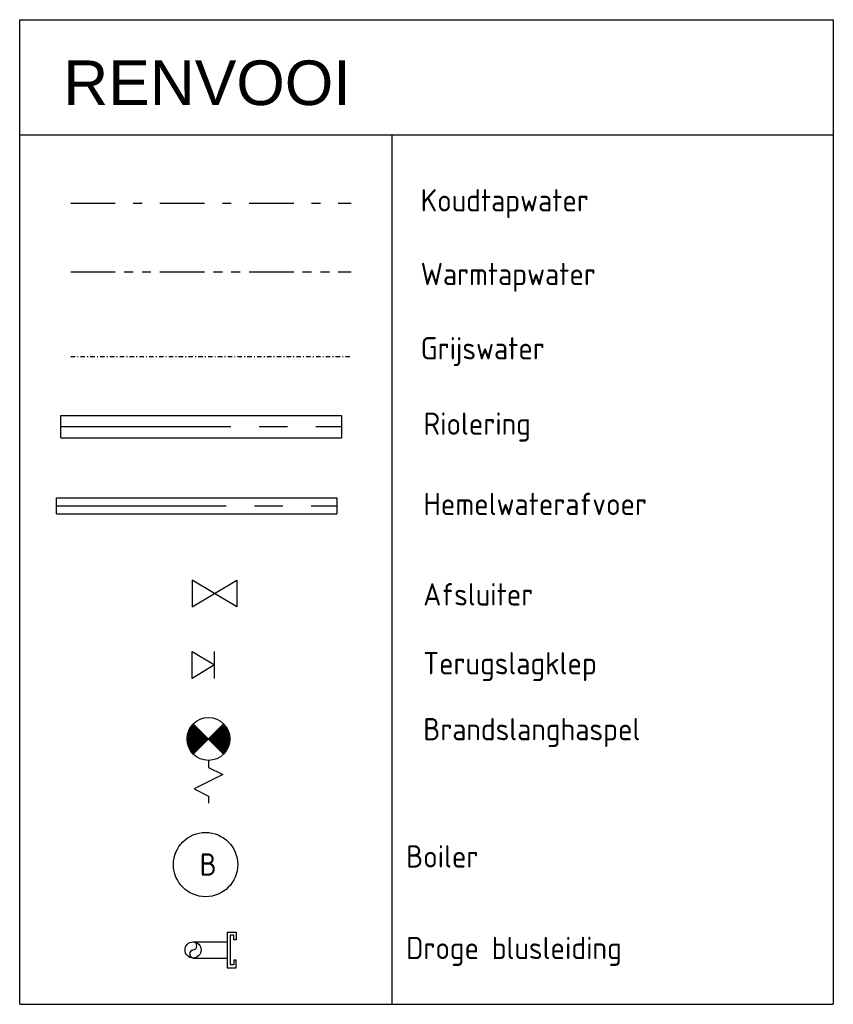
# Model space of a CAD drawing. Header units: millimetres. Extents: x -72565 to 37572, y -100 to 54284.
# Tile 31 of 32: x 3379 to 7939, y 31447 to 36963. Entities that reach past the tile are written whole.
import ezdxf
from ezdxf.enums import TextEntityAlignment as Align

# ---------------------------------------------------------------- set-up
doc = ezdxf.new("R2010")
doc.units = ezdxf.units.MM
doc.header["$LTSCALE"] = 50
for name, pattern in [('2322109', [10, 5, -2, 1, -2]), ('2322110', [10, 5, -1, 1, -1, 1, -1]), ('CENTER2', [28.575, 19.05, -3.175, 3.175, -3.175]), ('KOUDWATERTAP', [1.1, 0.5, -0.25, 0.1, -0.25])]:
    doc.linetypes.add(name, pattern=pattern)
for name, color, linetype in [('Bestaande grijswater', 102, 'KOUDWATERTAP'), ('WL521---_D', 112, 'Continuous'), ('WL521---_HARTLIJN', 7, 'Continuous'), ('WL524---_D', 192, 'Continuous'), ('WL524---_HARTLIJN', 7, 'Continuous'), ('WL531---', 132, 'Continuous'), ('WL532---', 12, 'Continuous'), ('WL532---_DBL', 6, 'Continuous'), ('WL561---', 10, 'Continuous'), ('WM524---', 2, 'Continuous')]:
    doc.layers.add(name, color=color, linetype=linetype)
doc.styles.add('arial', font='ARIAL.TTF', dxfattribs={"height": 5})
doc.styles.add('BURO-018', font='ISO96.shx', dxfattribs={"height": 90})
doc.styles.add('BURO-025', font='ISO96.shx', dxfattribs={"height": 125})

# ---------------------------------------------------------------- blocks, each defined once
blk = doc.blocks.new('3048311')
at = {"color": 0, "linetype": 'Continuous'}
for p, q in [((-2.5, 1.5), (0, 0)), ((-2.5, -1.5), (-2.5, 1.5)), ((0, -1.5), (0, 1.5)), ((0, 0), (-2.5, -1.5))]:
    blk.add_line(p, q, dxfattribs=at)
at = {"color": 0, "linetype": 'Continuous', "style": 'BURO-018', "flags": 1}
blk.add_attdef('CV_MATCODE', (0, 0), '', height=1.8, dxfattribs=at)
blk = doc.blocks.new('*U410')
at = {"color": 0, "ltscale": 10}
for p, q in [((0, 62.5), (1571.9, 62.5)), ((0, -62.5), (0, 62.5)), ((1571.9, 62.5), (1571.9, -62.5)), ((0, -62.5), (1571.9, -62.5))]:
    blk.add_line(p, q, dxfattribs=at)
at = {"layer": 'WL524---_HARTLIJN', "linetype": 'CENTER2'}
blk.add_line((0, 0), (1571.9, 0), dxfattribs=at)
at = {"layer": 'WL524---_D', "color": 1, "style": 'BURO-018'}
blk.add_attdef('POSNR', text='', height=90, dxfattribs=at).set_placement((0, 0), align=Align.MIDDLE)
blk = doc.blocks.new('3048301')
at = {"color": 0, "linetype": 'Continuous'}
for p, q in [((-2.5, 1.5), (2.5, -1.5)), ((-2.5, -1.5), (-2.5, 1.5)), ((2.5, 1.5), (-2.5, -1.5)), ((2.5, -1.5), (2.5, 1.5))]:
    blk.add_line(p, q, dxfattribs=at)
at = {"color": 0, "linetype": 'Continuous', "style": 'BURO-018', "flags": 1}
blk.add_attdef('CV_MATCODE', (0, 0), '', height=1.8, dxfattribs=at)
blk = doc.blocks.new('*U411')
at = {"color": 0, "ltscale": 10}
for p, q in [((0, 45), (1571.9, 45)), ((0, -45), (0, 45)), ((1571.9, 45), (1571.9, -45)), ((0, -45), (1571.9, -45))]:
    blk.add_line(p, q, dxfattribs=at)
at = {"layer": 'WL521---_HARTLIJN', "linetype": 'CENTER2'}
blk.add_line((0, 0), (1571.9, 0), dxfattribs=at)
at = {"layer": 'WL521---_D', "color": 1, "style": 'BURO-018'}
blk.add_attdef('POSNR', text='', height=90, dxfattribs=at).set_placement((0, 0), align=Align.MIDDLE)
blk = doc.blocks.new('23222206')
at = {"color": 0, "linetype": 'Continuous'}
for p, q in [((-1.061, -1.061), (1.061, 1.061)), ((-1.061, 1.061), (1.061, -1.061)), ((2, 0), (2.5, 1)), ((2.5, 1), (3.5, -1)), ((1.5, 0), (2, 0)), ((3.5, -1), (4, 0)), ((4, 0), (4.5, 0))]:
    blk.add_line(p, q, dxfattribs=at)
at = {"color": 0, "linetype": 'Continuous', "const_width": 1.5}
for points in [[(0.53, 0.53, 0.414214), (-0.53, 0.53, 1)], [(0.53, -0.53, -0.414214), (-0.53, -0.53, -1)]]:
    blk.add_lwpolyline(points, format="xyb", dxfattribs=at)
at = {"color": 0, "linetype": 'Continuous'}
blk.add_circle((0, 0), 1.5, dxfattribs=at)
at = {"color": 0, "linetype": 'Continuous', "style": 'BURO-018', "flags": 1}
blk.add_attdef('CV_MATCODE', (0, 0), '', height=1.8, dxfattribs=at)
blk = doc.blocks.new('BOILER')
for p, q in [((0.354, 0.354), (0.354, 0.354, 1)), ((-0.354, -0.354), (-0.354, -0.354, 1))]:
    blk.add_line(p, q)
for centre in [(0, 0), (0, 0, 1)]:
    blk.add_circle(centre, 0.5)
at = {"color": 0, "linetype": 'Continuous', "style": 'BURO-018', "flags": 1}
blk.add_attdef('CV_MATCODE', (0, 0), '', height=1.8, dxfattribs=at)

msp = doc.modelspace()

# ---------------------------------------------------------------- linework, layer by layer
at = {"color": 3}
for p, q in [((3379, 31446.6), (3379, 36962.7)), ((3379, 36962.7), (7939.3, 36962.7)), ((7939.3, 36962.7), (7939.3, 31446.6)), ((3379, 36316.8), (7939.3, 36316.8)), ((5465.7, 36316.8), (5465.7, 31446.6)), ((3379, 31446.6), (7939.3, 31446.6))]:
    msp.add_line(p, q, dxfattribs=at)
at = {"layer": 'Bestaande grijswater', "linetype": 'KOUDWATERTAP'}
msp.add_line((3664.9, 35076.1), (5236.8, 35076.1), dxfattribs=at)
at = {"layer": 'WL531---', "linetype": '2322109'}
msp.add_line((3664.9, 35934.4), (5236.8, 35934.4), dxfattribs=at)
at = {"layer": 'WL532---', "linetype": '2322110'}
msp.add_line((3664.9, 35549.3), (5236.8, 35549.3), dxfattribs=at)
at = {"layer": 'WL532---_DBL'}
for p, q in [((4542.8, 31850.2), (4542.8, 31651.7)), ((4542.8, 31850.2), (4592.6, 31850.2)), ((4558.3, 31833.8), (4558.3, 31668.1)), ((4578.6, 31833.8), (4558.3, 31833.8)), ((4578.6, 31807.4), (4578.6, 31833.8)), ((4592.6, 31850.2), (4592.6, 31807.4)), ((4350.6, 31796), (4542.8, 31796)), ((4592.6, 31807.4), (4578.6, 31807.4)), ((4350.6, 31705.9), (4542.8, 31705.9)), ((4578.6, 31668.1), (4558.3, 31668.1)), ((4592.6, 31694.5), (4578.6, 31694.5)), ((4578.6, 31694.5), (4578.6, 31668.1)), ((4592.6, 31651.7), (4592.6, 31694.5)), ((4542.8, 31651.7), (4592.6, 31651.7))]:
    msp.add_line(p, q, dxfattribs=at)
msp.add_circle((4350.6, 31751), 45, dxfattribs=at)
for centre, radius, start, end in [((4349.7, 31773.5), 22.5, 272.4, 87.6), ((4354.8, 31728.5), 22.9, 100.5087, 259.4913)]:
    msp.add_arc(centre, radius, start, end, dxfattribs=at)

# ---------------------------------------------------------------- block references
at = {"layer": 'WL521---_D'}
msp.add_blockref('*U411', (3584.7, 34239.5), dxfattribs=at)
at = {"layer": 'WL524---_D'}
msp.add_blockref('*U410', (3610, 34683.2), dxfattribs=at)
at = {"layer": 'WL531---', "color": 2, "xscale": 50, "yscale": 50, "zscale": 50, "rotation": 180}
msp.add_blockref('3048301', (4470.8, 33747.8), dxfattribs=at)
at = {"layer": 'WL531---', "color": 2, "linetype": '2322109', "xscale": 80, "yscale": 80, "zscale": 80, "rotation": 270}
msp.add_blockref('23222206', (4436.8, 32933.3), dxfattribs=at)
at = {"layer": 'WL561---', "color": 2, "xscale": 50, "yscale": 50, "zscale": 50}
msp.add_blockref('3048311', (4470.8, 33347.8), dxfattribs=at)
at = {"layer": 'WL561---', "linetype": '2322109', "xscale": 360, "yscale": 360, "zscale": 360}
msp.add_blockref('BOILER', (4420.9, 32229.3), dxfattribs=at)

# ---------------------------------------------------------------- texts
at = {"color": 3, "style": 'arial'}
msp.add_text('RENVOOI', height=250, dxfattribs=at).set_placement((3623.2, 36484.3))
at = {"layer": 'WL561---', "linetype": '2322109', "style": 'BURO-025'}
msp.add_text('B', height=125, dxfattribs=at).set_placement((4387.5, 32167.3))
at = {"layer": 'WM524---', "color": 2, "style": 'BURO-025'}
for s, p in [('Koudtapwater ', (5626.3, 35888.4)), ('Warmtapwater ', (5626.3, 35475.6)), ('Grijswater ', (5626.3, 35059.4)), ('Riolering ', (5642.6, 34637.1)), ('Hemelwaterafvoer', (5642.2, 34187.3)), ('Afsluiter', (5641, 33680.8)), ('Terugslagklep', (5641, 33294.8)), ('Brandslanghaspel', (5641, 32925.6)), ('Boiler', (5544.9, 32212.7)), ('Droge blusleiding', (5544.9, 31699.6))]:
    msp.add_text(s, height=125, dxfattribs=at).set_placement(p)

doc.saveas('drawing.dxf')
